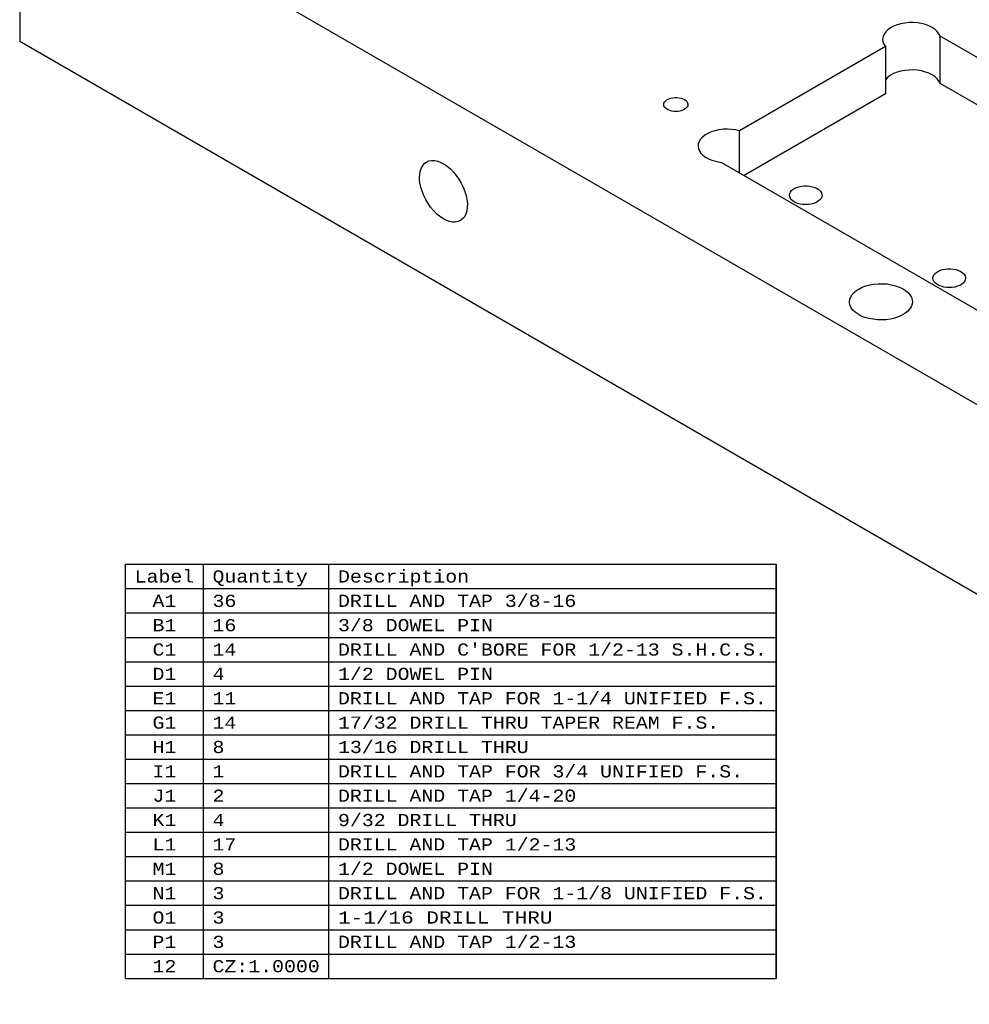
# Model space of a CAD drawing. Header units: inches. Extents: x 3 to 289, y 4 to 291.
# Tile 176 of 256: x 149 to 161, y 102 to 115. Entities that reach past the tile are written whole.
import ezdxf
from ezdxf.enums import TextEntityAlignment as Align

# ---------------------------------------------------------------- set-up
doc = ezdxf.new("R2010")
doc.units = ezdxf.units.IN
doc.header["$LTSCALE"] = 0.5
doc.header["$MEASUREMENT"] = 0
doc.layers.add('DBU', color=7, linetype='Continuous')
doc.layers.add('MFB', color=7, linetype='Continuous')
doc.styles.add('VERO9-Courier New', font='cour.ttf')

msp = doc.modelspace()

# ---------------------------------------------------------------- linework, layer by layer
at = {"layer": 'DBU', "color": 56, "linetype": 'Continuous'}
for p, q in [((150.449, 102.582), (150.449, 107.937)), ((150.449, 107.937), (158.861, 107.937)), ((151.456, 102.582), (151.456, 107.937)), ((153.079, 102.582), (153.079, 107.937)), ((158.861, 102.582), (158.861, 107.937)), ((158.861, 107.937), (158.861, 102.582)), ((150.449, 107.622), (158.861, 107.622)), ((150.449, 107.307), (158.861, 107.307)), ((150.449, 106.992), (158.861, 106.992)), ((150.449, 106.677), (158.861, 106.677)), ((150.449, 106.362), (158.861, 106.362)), ((150.449, 106.047), (158.861, 106.047)), ((150.449, 105.732), (158.861, 105.732)), ((150.449, 105.417), (158.861, 105.417)), ((150.449, 105.102), (158.861, 105.102)), ((150.449, 104.787), (158.861, 104.787)), ((150.449, 104.472), (158.861, 104.472)), ((150.449, 104.157), (158.861, 104.157)), ((150.449, 103.842), (158.861, 103.842)), ((150.449, 103.527), (158.861, 103.527)), ((150.449, 103.212), (158.861, 103.212)), ((150.449, 102.897), (158.861, 102.897)), ((150.449, 102.582), (158.861, 102.582))]:
    msp.add_line(p, q, dxfattribs=at)
at = {"layer": 'MFB', "color": 254, "linetype": 'Continuous'}
for p, q in [((170.647, 104.697), (149.081, 117.148)), ((149.081, 117.148), (149.081, 114.699)), ((160.307, 114.847), (160.279, 114.82)), ((160.341, 114.872), (160.307, 114.847)), ((160.381, 114.893), (160.341, 114.872)), ((160.426, 114.911), (160.381, 114.893)), ((160.476, 114.925), (160.426, 114.911)), ((160.528, 114.935), (160.476, 114.925)), ((160.582, 114.94), (160.528, 114.935)), ((160.636, 114.94), (160.582, 114.94)), ((160.691, 114.936), (160.636, 114.94)), ((160.743, 114.928), (160.691, 114.936)), ((160.793, 114.915), (160.743, 114.928)), ((160.839, 114.898), (160.793, 114.915)), ((160.881, 114.877), (160.839, 114.898)), ((160.917, 114.853), (160.881, 114.877)), ((160.946, 114.826), (160.917, 114.853)), ((160.245, 114.76), (160.24, 114.728)), ((160.24, 114.728), (160.24, 114.724)), ((160.24, 114.724), (160.244, 114.693)), ((160.258, 114.791), (160.245, 114.76)), ((160.279, 114.82), (160.258, 114.791)), ((160.968, 114.797), (160.946, 114.826)), ((160.983, 114.767), (160.968, 114.797)), ((165.463, 112.181), (160.983, 114.767)), ((160.983, 114.155), (160.983, 114.767)), ((149.081, 114.699), (170.647, 102.247)), ((160.277, 114.631), (158.39, 113.542)), ((160.244, 114.693), (160.256, 114.662)), ((160.256, 114.662), (160.276, 114.632)), ((160.276, 114.632), (160.277, 114.631)), ((160.277, 114.631), (160.277, 114.018)), ((160.636, 114.328), (160.582, 114.327)), ((160.691, 114.324), (160.636, 114.328)), ((160.279, 114.207), (160.277, 114.205)), ((160.307, 114.235), (160.279, 114.207)), ((160.341, 114.259), (160.307, 114.235)), ((160.381, 114.281), (160.341, 114.259)), ((160.426, 114.299), (160.381, 114.281)), ((160.476, 114.313), (160.426, 114.299)), ((160.528, 114.322), (160.476, 114.313)), ((160.582, 114.327), (160.528, 114.322)), ((160.743, 114.315), (160.691, 114.324)), ((160.793, 114.302), (160.743, 114.315)), ((160.839, 114.285), (160.793, 114.302)), ((160.881, 114.265), (160.839, 114.285)), ((160.917, 114.241), (160.881, 114.265)), ((160.946, 114.214), (160.917, 114.241)), ((160.968, 114.185), (160.946, 114.214)), ((160.983, 114.155), (160.968, 114.185)), ((165.167, 111.739), (160.983, 114.155)), ((157.446, 113.94), (157.455, 113.946)), ((157.455, 113.946), (157.476, 113.956)), ((157.476, 113.956), (157.5, 113.964)), ((157.5, 113.964), (157.525, 113.969)), ((157.525, 113.969), (157.552, 113.972)), ((157.552, 113.972), (157.58, 113.972)), ((157.58, 113.972), (157.606, 113.969)), ((157.606, 113.969), (157.632, 113.964)), ((157.632, 113.964), (157.656, 113.956)), ((157.656, 113.956), (157.676, 113.946)), ((157.676, 113.946), (157.694, 113.934)), ((160.277, 114.018), (158.45, 112.964)), ((157.41, 113.882), (157.412, 113.898)), ((157.412, 113.866), (157.41, 113.882)), ((157.412, 113.898), (157.419, 113.913)), ((157.419, 113.851), (157.412, 113.866)), ((157.419, 113.913), (157.431, 113.927)), ((157.431, 113.837), (157.419, 113.851)), ((157.431, 113.927), (157.446, 113.94)), ((157.446, 113.824), (157.431, 113.837)), ((157.465, 113.813), (157.446, 113.824)), ((157.686, 113.824), (157.666, 113.813)), ((157.701, 113.837), (157.686, 113.824)), ((157.694, 113.934), (157.708, 113.92)), ((157.713, 113.851), (157.701, 113.837)), ((157.708, 113.92), (157.717, 113.905)), ((157.72, 113.866), (157.713, 113.851)), ((157.717, 113.905), (157.722, 113.89)), ((157.722, 113.882), (157.72, 113.866)), ((157.722, 113.89), (157.722, 113.882)), ((157.488, 113.804), (157.465, 113.813)), ((157.512, 113.797), (157.488, 113.804)), ((157.539, 113.793), (157.512, 113.797)), ((157.566, 113.792), (157.539, 113.793)), ((157.593, 113.793), (157.566, 113.792)), ((157.619, 113.797), (157.593, 113.793)), ((157.644, 113.804), (157.619, 113.797)), ((157.666, 113.813), (157.644, 113.804)), ((157.91, 113.46), (157.885, 113.432)), ((157.942, 113.486), (157.91, 113.46)), ((157.981, 113.509), (157.942, 113.486)), ((158.024, 113.528), (157.981, 113.509)), ((158.072, 113.543), (158.024, 113.528)), ((158.123, 113.554), (158.072, 113.543)), ((158.177, 113.561), (158.123, 113.554)), ((158.232, 113.563), (158.177, 113.561)), ((158.286, 113.56), (158.232, 113.563)), ((158.339, 113.553), (158.286, 113.56)), ((158.39, 113.542), (158.339, 113.553)), ((158.39, 112.998), (158.39, 113.542)), ((157.856, 113.372), (157.854, 113.346)), ((157.854, 113.346), (157.858, 113.315)), ((157.867, 113.403), (157.856, 113.372)), ((157.858, 113.315), (157.87, 113.284)), ((157.885, 113.432), (157.867, 113.403)), ((157.87, 113.284), (157.889, 113.254)), ((157.889, 113.254), (157.916, 113.227)), ((157.916, 113.227), (157.95, 113.202)), ((157.95, 113.202), (157.989, 113.18)), ((154.263, 113.027), (154.276, 113.064)), ((154.276, 113.064), (154.296, 113.096)), ((154.296, 113.096), (154.319, 113.122)), ((154.319, 113.122), (154.342, 113.138)), ((154.342, 113.138), (154.373, 113.152)), ((154.373, 113.152), (154.408, 113.158)), ((154.408, 113.158), (154.446, 113.157)), ((154.446, 113.157), (154.486, 113.149)), ((154.486, 113.149), (154.527, 113.134)), ((154.527, 113.134), (154.569, 113.112)), ((154.569, 113.112), (154.61, 113.083)), ((154.61, 113.083), (154.651, 113.049)), ((157.989, 113.18), (158.033, 113.161)), ((158.033, 113.161), (158.082, 113.147)), ((158.082, 113.147), (158.134, 113.137)), ((158.134, 113.137), (158.154, 113.134)), ((158.154, 113.134), (162.634, 110.548)), ((154.251, 112.938), (154.254, 112.985)), ((154.252, 112.917), (154.251, 112.938)), ((154.254, 112.985), (154.263, 113.027)), ((154.651, 113.049), (154.69, 113.009)), ((154.69, 113.009), (154.727, 112.965)), ((154.727, 112.965), (154.761, 112.917)), ((154.257, 112.866), (154.252, 112.917)), ((154.268, 112.814), (154.257, 112.866)), ((154.284, 112.76), (154.268, 112.814)), ((154.761, 112.917), (154.791, 112.866)), ((154.791, 112.866), (154.816, 112.813)), ((154.816, 112.813), (154.838, 112.759)), ((159.096, 112.794), (159.124, 112.808)), ((159.124, 112.808), (159.156, 112.819)), ((159.156, 112.819), (159.191, 112.826)), ((159.191, 112.826), (159.227, 112.83)), ((159.227, 112.83), (159.264, 112.83)), ((159.264, 112.83), (159.3, 112.826)), ((159.3, 112.826), (159.334, 112.819)), ((159.334, 112.819), (159.366, 112.808)), ((159.366, 112.808), (159.394, 112.794)), ((154.305, 112.706), (154.284, 112.76)), ((154.331, 112.653), (154.305, 112.706)), ((154.838, 112.759), (154.854, 112.705)), ((154.854, 112.705), (154.864, 112.652)), ((159.034, 112.708), (159.038, 112.73)), ((159.038, 112.687), (159.034, 112.708)), ((159.038, 112.73), (159.047, 112.75)), ((159.047, 112.667), (159.038, 112.687)), ((159.047, 112.75), (159.063, 112.769)), ((159.063, 112.769), (159.084, 112.787)), ((159.084, 112.787), (159.096, 112.794)), ((159.394, 112.794), (159.418, 112.778)), ((159.418, 112.778), (159.436, 112.76)), ((159.436, 112.76), (159.449, 112.74)), ((159.453, 112.687), (159.444, 112.667)), ((159.449, 112.74), (159.455, 112.719)), ((159.456, 112.708), (159.453, 112.687)), ((159.455, 112.719), (159.456, 112.708)), ((154.361, 112.602), (154.331, 112.653)), ((154.395, 112.554), (154.361, 112.602)), ((154.431, 112.51), (154.395, 112.554)), ((154.869, 112.553), (154.863, 112.509)), ((154.864, 112.652), (154.87, 112.601)), ((154.87, 112.601), (154.869, 112.553)), ((159.063, 112.647), (159.047, 112.667)), ((159.084, 112.63), (159.063, 112.647)), ((159.11, 112.615), (159.084, 112.63)), ((159.14, 112.603), (159.11, 112.615)), ((159.173, 112.594), (159.14, 112.603)), ((159.209, 112.588), (159.173, 112.594)), ((159.245, 112.587), (159.209, 112.588)), ((159.282, 112.588), (159.245, 112.587)), ((159.317, 112.594), (159.282, 112.588)), ((159.351, 112.603), (159.317, 112.594)), ((159.381, 112.615), (159.351, 112.603)), ((159.407, 112.63), (159.381, 112.615)), ((159.428, 112.647), (159.407, 112.63)), ((159.444, 112.667), (159.428, 112.647)), ((154.47, 112.47), (154.431, 112.51)), ((154.511, 112.436), (154.47, 112.47)), ((154.553, 112.407), (154.511, 112.436)), ((154.835, 112.435), (154.813, 112.407)), ((154.851, 112.469), (154.835, 112.435)), ((154.863, 112.509), (154.851, 112.469)), ((154.594, 112.385), (154.553, 112.407)), ((154.636, 112.37), (154.594, 112.385)), ((154.675, 112.361), (154.636, 112.37)), ((154.713, 112.361), (154.675, 112.361)), ((154.748, 112.367), (154.713, 112.361)), ((154.779, 112.38), (154.748, 112.367)), ((154.786, 112.385), (154.779, 112.38)), ((154.813, 112.407), (154.786, 112.385)), ((160.891, 111.637), (160.894, 111.658)), ((160.894, 111.658), (160.903, 111.678)), ((160.903, 111.678), (160.919, 111.698)), ((160.919, 111.698), (160.94, 111.715)), ((160.94, 111.715), (160.952, 111.723)), ((160.952, 111.723), (160.98, 111.736)), ((160.98, 111.736), (161.012, 111.747)), ((161.012, 111.747), (161.047, 111.754)), ((161.047, 111.754), (161.083, 111.758)), ((161.083, 111.758), (161.12, 111.758)), ((161.12, 111.758), (161.156, 111.754)), ((161.156, 111.754), (161.191, 111.747)), ((161.191, 111.747), (161.222, 111.736)), ((161.222, 111.736), (161.251, 111.723)), ((161.251, 111.723), (161.274, 111.707)), ((161.274, 111.707), (161.293, 111.688)), ((161.293, 111.688), (161.305, 111.668)), ((161.305, 111.668), (161.312, 111.647)), ((159.973, 111.518), (160.021, 111.536)), ((160.021, 111.536), (160.073, 111.55)), ((160.073, 111.55), (160.127, 111.559)), ((160.127, 111.559), (160.184, 111.564)), ((160.184, 111.564), (160.241, 111.565)), ((160.241, 111.565), (160.297, 111.561)), ((160.297, 111.561), (160.352, 111.552)), ((160.352, 111.552), (160.404, 111.539)), ((160.404, 111.539), (160.453, 111.522)), ((160.894, 111.616), (160.891, 111.637)), ((160.903, 111.595), (160.894, 111.616)), ((160.919, 111.576), (160.903, 111.595)), ((160.94, 111.558), (160.919, 111.576)), ((160.966, 111.543), (160.94, 111.558)), ((160.996, 111.531), (160.966, 111.543)), ((161.029, 111.522), (160.996, 111.531)), ((161.207, 111.531), (161.174, 111.522)), ((161.237, 111.543), (161.207, 111.531)), ((161.263, 111.558), (161.237, 111.543)), ((161.284, 111.576), (161.263, 111.558)), ((161.3, 111.595), (161.284, 111.576)), ((161.309, 111.616), (161.3, 111.595)), ((161.312, 111.637), (161.309, 111.616)), ((161.312, 111.647), (161.312, 111.637)), ((159.827, 111.396), (159.847, 111.426)), ((159.847, 111.426), (159.874, 111.455)), ((159.874, 111.455), (159.907, 111.482)), ((159.907, 111.482), (159.93, 111.496)), ((159.93, 111.496), (159.973, 111.518)), ((160.453, 111.522), (160.497, 111.501)), ((160.497, 111.501), (160.536, 111.477)), ((160.536, 111.477), (160.568, 111.449)), ((160.568, 111.449), (160.593, 111.42)), ((160.593, 111.42), (160.611, 111.389)), ((161.065, 111.517), (161.029, 111.522)), ((161.101, 111.515), (161.065, 111.517)), ((161.138, 111.517), (161.101, 111.515)), ((161.174, 111.522), (161.138, 111.517)), ((159.811, 111.331), (159.815, 111.363)), ((159.812, 111.318), (159.811, 111.331)), ((159.819, 111.285), (159.812, 111.318)), ((159.815, 111.363), (159.827, 111.396)), ((159.834, 111.254), (159.819, 111.285)), ((160.62, 111.298), (160.608, 111.266)), ((160.611, 111.389), (160.621, 111.356)), ((160.624, 111.331), (160.62, 111.298)), ((160.621, 111.356), (160.624, 111.331)), ((159.856, 111.223), (159.834, 111.254)), ((159.886, 111.195), (159.856, 111.223)), ((159.922, 111.17), (159.886, 111.195)), ((159.964, 111.147), (159.922, 111.17)), ((160.011, 111.129), (159.964, 111.147)), ((160.488, 111.156), (160.443, 111.135)), ((160.528, 111.179), (160.488, 111.156)), ((160.561, 111.206), (160.528, 111.179)), ((160.588, 111.235), (160.561, 111.206)), ((160.608, 111.266), (160.588, 111.235)), ((160.062, 111.114), (160.011, 111.129)), ((160.116, 111.104), (160.062, 111.114)), ((160.172, 111.098), (160.116, 111.104)), ((160.228, 111.096), (160.172, 111.098)), ((160.285, 111.099), (160.228, 111.096)), ((160.341, 111.107), (160.285, 111.099)), ((160.394, 111.119), (160.341, 111.107)), ((160.443, 111.135), (160.394, 111.119))]:
    msp.add_line(p, q, dxfattribs=at)

# ---------------------------------------------------------------- texts
at = {"layer": 'DBU', "color": 30, "linetype": 'Continuous', "style": 'VERO9-Courier New', "width": 0.931388}
for s, height, p, p2 in [('Label', 0.1575, (150.567, 107.701), (151.338, 107.701)), ('Quantity', 0.1575, (151.574, 107.701), (152.806, 107.701)), ('Description', 0.15748, (153.197, 107.701), (154.892, 107.701))]:
    msp.add_text(s, height=height, dxfattribs=at).set_placement(p, p2, align=Align.FIT)
at = {"layer": 'DBU', "color": 12, "linetype": 'Continuous', "style": 'VERO9-Courier New', "width": 0.931388}
for s, p, p2 in [('A1', (150.798, 107.386), (151.107, 107.386)), ('B1', (150.798, 107.071), (151.107, 107.071)), ('C1', (150.798, 106.756), (151.107, 106.756)), ('D1', (150.798, 106.441), (151.107, 106.441)), ('E1', (150.798, 106.126), (151.107, 106.126)), ('G1', (150.798, 105.811), (151.107, 105.811)), ('H1', (150.798, 105.496), (151.107, 105.496)), ('I1', (150.798, 105.181), (151.107, 105.181)), ('J1', (150.798, 104.866), (151.107, 104.866)), ('K1', (150.798, 104.551), (151.107, 104.551)), ('L1', (150.798, 104.236), (151.107, 104.236)), ('M1', (150.798, 103.921), (151.107, 103.921)), ('N1', (150.798, 103.606), (151.107, 103.606)), ('O1', (150.798, 103.291), (151.107, 103.291)), ('P1', (150.798, 102.976), (151.107, 102.976))]:
    msp.add_text(s, height=0.1575, dxfattribs=at).set_placement(p, p2, align=Align.FIT)
at = {"layer": 'DBU', "color": 7, "linetype": 'Continuous', "style": 'VERO9-Courier New'}
for s, height, width, p, p2 in [('36', 0.1575, 0.931388, (151.574, 107.386), (151.882, 107.386)), ('DRILL AND TAP 3/8-16', 0.15748, 0.931388, (153.197, 107.386), (156.278, 107.386)), ('16', 0.1575, 0.931388, (151.574, 107.071), (151.882, 107.071)), ('3/8 DOWEL PIN', 0.15748, 0.931388, (153.197, 107.071), (155.2, 107.071)), ('14', 0.1575, 0.931388, (151.574, 106.756), (151.882, 106.756)), ("DRILL AND C'BORE FOR 1/2-13 S.H.C.S.", 0.15748, 0.931388, (153.197, 106.756), (158.743, 106.756)), ('4', 0.157, 0.931388, (151.574, 106.441), (151.728, 106.441)), ('1/2 DOWEL PIN', 0.15748, 0.931388, (153.197, 106.441), (155.2, 106.441)), ('11', 0.1575, 0.931388, (151.574, 106.126), (151.882, 106.126)), ('DRILL AND TAP FOR 1-1/4 UNIFIED F.S.', 0.15748, 0.931388, (153.197, 106.126), (158.743, 106.126)), ('14', 0.1575, 0.931388, (151.574, 105.811), (151.882, 105.811)), ('17/32 DRILL THRU TAPER REAM F.S.', 0.15748, 0.931388, (153.197, 105.811), (158.127, 105.811)), ('8', 0.157, 0.931388, (151.574, 105.496), (151.728, 105.496)), ('13/16 DRILL THRU', 0.15748, 0.931388, (153.197, 105.496), (155.662, 105.496)), ('1', 0.157, 0.931388, (151.574, 105.181), (151.728, 105.181)), ('DRILL AND TAP FOR 3/4 UNIFIED F.S.', 0.15748, 0.931388, (153.197, 105.181), (158.435, 105.181)), ('DRILL AND TAP 1/4-20', 0.15748, 0.931388, (153.197, 104.866), (156.278, 104.866)), ('2', 0.157, 0.931388, (151.574, 104.866), (151.728, 104.866)), ('4', 0.157, 0.931388, (151.574, 104.551), (151.728, 104.551)), ('9/32 DRILL THRU', 0.15748, 0.931388, (153.197, 104.551), (155.508, 104.551)), ('DRILL AND TAP 1/2-13', 0.15748, 0.931388, (153.197, 104.236), (156.278, 104.236)), ('17', 0.1575, 0.931388, (151.574, 104.236), (151.882, 104.236)), ('8', 0.157, 0.931388, (151.574, 103.921), (151.728, 103.921)), ('1/2 DOWEL PIN', 0.15748, 0.931388, (153.197, 103.921), (155.2, 103.921)), ('3', 0.157, 0.931388, (151.574, 103.606), (151.728, 103.606)), ('DRILL AND TAP FOR 1-1/8 UNIFIED F.S.', 0.15748, 0.931388, (153.197, 103.606), (158.743, 103.606)), ('3', 0.157, 0.931388, (151.574, 103.291), (151.728, 103.291)), ('1-1/16 DRILL THRU', 0.15748, 0.986175, (153.197, 103.291), (155.97, 103.291)), ('3', 0.157, 0.931388, (151.574, 102.976), (151.728, 102.976)), ('DRILL AND TAP 1/2-13', 0.15748, 0.931388, (153.197, 102.976), (156.278, 102.976))]:
    msp.add_text(s, height=height, dxfattribs=dict(at, width=width)).set_placement(p, p2, align=Align.FIT)
at = {"layer": 'DBU', "color": 96, "linetype": 'Continuous', "style": 'VERO9-Courier New', "width": 0.931388}
for s, p, p2 in [('12', (150.798, 102.661), (151.107, 102.661)), ('CZ:1.0000', (151.574, 102.661), (152.961, 102.661))]:
    msp.add_text(s, height=0.1575, dxfattribs=at).set_placement(p, p2, align=Align.FIT)

doc.saveas('drawing.dxf')
